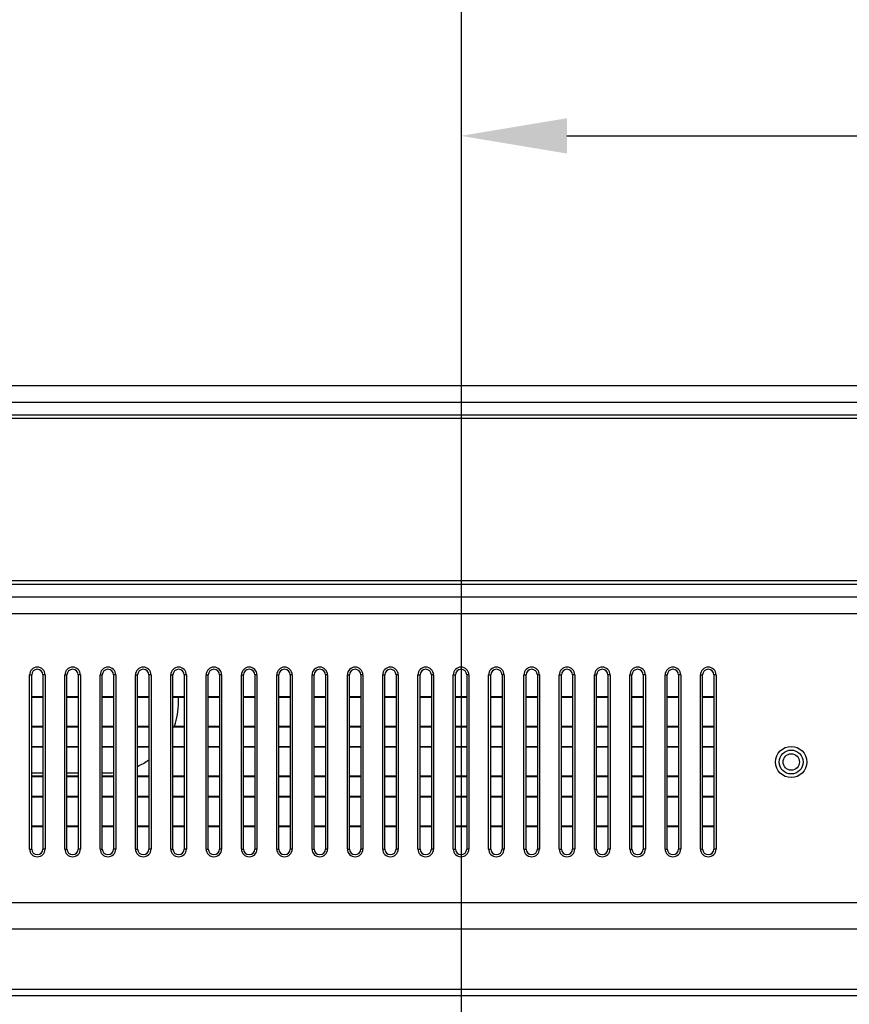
# Model space of a CAD drawing. Header units: millimetres. Extents: x -9020 to -2602, y 1105 to 6065.
# Tile 10 of 80: x -7272 to -7155, y 2675 to 2815. Entities that reach past the tile are written whole.
import ezdxf

# ---------------------------------------------------------------- set-up
doc = ezdxf.new("R2010")
doc.units = ezdxf.units.MM
doc.header["$LTSCALE"] = 65.395
doc.header["$PDSIZE"] = 0.05
doc.layers.get('0').update_dxf_attribs({"linetype": 'CONTINUOUS'})
doc.layers.get('Defpoints').update_dxf_attribs({"linetype": 'CONTINUOUS'})
doc.styles.get("Standard").update_dxf_attribs({"font": 'GOTHIC.TTF', "width": 0.5})
doc.dimstyles.new('ISO-25', dxfattribs={"dimtxt": 2.5, "dimasz": 2.5, "dimexe": 1.25, "dimexo": 0.625, "dimtad": 1, "dimtxsty": 'STANDARD', "dimcen": 2.5, "dimadec": 0, "dimazin": 0, "dimtfac": 1, "dimtmove": 0, "dimatfit": 3, "dimfxl": 1, "dimarcsym": 0})

# ---------------------------------------------------------------- blocks, each defined once
blk = doc.blocks.new('*D11')
at = {"color": 3, "lineweight": -2}
for p, q in [((-7637.35, 2838.63), (-7637.35, 2502.45)), ((-7209.98, 2838.63), (-7209.98, 2502.45)), ((-7224.98, 2503.7), (-7622.35, 2503.7))]:
    blk.add_line(p, q, dxfattribs=at)
at = {"color": 3}
for points in [[(-7622.35, 2506.2), (-7622.35, 2501.2), (-7637.35, 2503.7)], [(-7224.98, 2501.2), (-7224.98, 2506.2), (-7209.98, 2503.7)]]:
    blk.add_solid(points, dxfattribs=at)
at = {"layer": 'Defpoints', "color": 0}
for p in [(-7637.35, 2839.25), (-7209.98, 2839.25), (-7637.35, 2503.7)]:
    blk.add_point(p, dxfattribs=at)
at = {"color": 2, "insert": (-7423.66, 2521.66), "char_height": 20, "attachment_point": 5}
blk.add_mtext('427 [16,826]', dxfattribs=at)
blk = doc.blocks.new('*D12')
at = {"color": 3, "lineweight": -2}
for p, q in [((-7210.6, 2839.25), (-7738.66, 2839.25)), ((-7737.41, 2824.25), (-7737.41, 2637.48)), ((-7210.6, 2622.48), (-7738.66, 2622.48))]:
    blk.add_line(p, q, dxfattribs=at)
at = {"color": 3}
for points in [[(-7734.91, 2824.25), (-7739.91, 2824.25), (-7737.41, 2839.25)], [(-7739.91, 2637.48), (-7734.91, 2637.48), (-7737.41, 2622.48)]]:
    blk.add_solid(points, dxfattribs=at)
at = {"layer": 'Defpoints', "color": 0}
for p in [(-7209.98, 2839.25), (-7737.41, 2622.48), (-7209.98, 2622.48)]:
    blk.add_point(p, dxfattribs=at)
at = {"color": 2, "insert": (-7755.37, 2730.87), "char_height": 20, "attachment_point": 5, "rotation": 90}
blk.add_mtext('217 [8,534]', dxfattribs=at)
blk = doc.blocks.new('*D4')
at = {"color": 3, "lineweight": -2}
for p, q in [((-7209.98, 2838.63), (-7209.98, 2797.06)), ((-6609.6, 2838.63), (-6609.6, 2797.06)), ((-7194.98, 2798.31), (-6624.6, 2798.31))]:
    blk.add_line(p, q, dxfattribs=at)
at = {"color": 3}
for points in [[(-7194.98, 2800.81), (-7194.98, 2795.81), (-7209.98, 2798.31)], [(-6624.6, 2795.81), (-6624.6, 2800.81), (-6609.6, 2798.31)]]:
    blk.add_solid(points, dxfattribs=at)
at = {"layer": 'Defpoints', "color": 0}
for p in [(-7209.98, 2839.25), (-6609.6, 2839.25), (-6609.6, 2798.31)]:
    blk.add_point(p, dxfattribs=at)
at = {"color": 2, "insert": (-6909.79, 2816.27), "char_height": 20, "attachment_point": 5}
blk.add_mtext('600 [23,637]', dxfattribs=at)
blk = doc.blocks.new('*D14')
at = {"color": 3, "lineweight": -2}
for p, q in [((-7637.35, 2811.59), (-7637.35, 2459.59)), ((-6424.31, 2811.59), (-6424.31, 2459.59)), ((-6439.31, 2460.84), (-7622.35, 2460.84))]:
    blk.add_line(p, q, dxfattribs=at)
at = {"color": 3}
for points in [[(-7622.35, 2463.34), (-7622.35, 2458.34), (-7637.35, 2460.84)], [(-6439.31, 2458.34), (-6439.31, 2463.34), (-6424.31, 2460.84)]]:
    blk.add_solid(points, dxfattribs=at)
at = {"layer": 'Defpoints', "color": 0}
for p in [(-7637.35, 2812.21), (-6424.31, 2812.21), (-7637.35, 2460.84)]:
    blk.add_point(p, dxfattribs=at)
at = {"color": 2, "insert": (-7030.83, 2478.8), "char_height": 20, "attachment_point": 5}
blk.add_mtext('1213 [47,758]', dxfattribs=at)
blk = doc.blocks.new('*D15')
at = {"color": 3, "lineweight": -2}
for p, q in [((-6472.32, 2852.35), (-7894.01, 2852.35)), ((-7892.76, 2837.35), (-7892.76, 2637.48)), ((-6472.32, 2622.48), (-7894.01, 2622.48))]:
    blk.add_line(p, q, dxfattribs=at)
at = {"color": 3}
for points in [[(-7890.26, 2837.35), (-7895.26, 2837.35), (-7892.76, 2852.35)], [(-7895.26, 2637.48), (-7890.26, 2637.48), (-7892.76, 2622.48)]]:
    blk.add_solid(points, dxfattribs=at)
at = {"layer": 'Defpoints', "color": 0}
for p in [(-6471.7, 2852.35), (-7892.76, 2622.48), (-6471.7, 2622.48)]:
    blk.add_point(p, dxfattribs=at)
at = {"color": 2, "insert": (-7910.72, 2737.42), "char_height": 20, "attachment_point": 5, "rotation": 90}
blk.add_mtext('230 [9,050]', dxfattribs=at)
blk = doc.blocks.new('*D16')
at = {"color": 3, "lineweight": -2}
for p, q in [((-7637.35, 3096.73), (-7637.35, 2411.46)), ((-6390.78, 3096.73), (-6390.78, 2411.46)), ((-6405.78, 2412.71), (-7622.35, 2412.71))]:
    blk.add_line(p, q, dxfattribs=at)
at = {"color": 3}
for points in [[(-7622.35, 2415.21), (-7622.35, 2410.21), (-7637.35, 2412.71)], [(-6405.78, 2410.21), (-6405.78, 2415.21), (-6390.78, 2412.71)]]:
    blk.add_solid(points, dxfattribs=at)
at = {"layer": 'Defpoints', "color": 0}
for p in [(-7637.35, 3097.35), (-6390.78, 3097.35), (-7637.35, 2412.71)]:
    blk.add_point(p, dxfattribs=at)
at = {"color": 2, "insert": (-7014.06, 2430.67), "char_height": 20, "attachment_point": 5}
blk.add_mtext('1247 [49,078]', dxfattribs=at)
blk = doc.blocks.new('*D17')
at = {"color": 3, "lineweight": -2}
for p, q in [((-6463.8, 3204.35), (-7949.19, 3204.35)), ((-7947.94, 3189.35), (-7947.94, 2637.48)), ((-6463.8, 2622.48), (-7949.19, 2622.48))]:
    blk.add_line(p, q, dxfattribs=at)
at = {"color": 3}
for points in [[(-7945.44, 3189.35), (-7950.44, 3189.35), (-7947.94, 3204.35)], [(-7950.44, 2637.48), (-7945.44, 2637.48), (-7947.94, 2622.48)]]:
    blk.add_solid(points, dxfattribs=at)
at = {"layer": 'Defpoints', "color": 0}
for p in [(-6463.18, 3204.35), (-7947.94, 2622.48), (-6463.18, 2622.48)]:
    blk.add_point(p, dxfattribs=at)
at = {"color": 2, "insert": (-7965.9, 2913.42), "char_height": 20, "attachment_point": 5, "rotation": 90}
blk.add_mtext('582 [22,908]', dxfattribs=at)

msp = doc.modelspace()

# ---------------------------------------------------------------- linework, layer by layer
at = {"color": 7, "linetype": 'Continuous'}
for p, q in [((-7359.65, 2762.95), (-6514.33, 2762.95)), ((-7357.19, 2760.6), (-6522.03, 2760.6)), ((-6509.37, 2758.3), (-7360.88, 2758.3)), ((-6522.03, 2758.77), (-7358.07, 2758.77)), ((-6509.37, 2735.3), (-7360.88, 2735.3)), ((-7358.07, 2734.83), (-6522.03, 2734.83)), ((-6522.03, 2733), (-7357.19, 2733)), ((-6514.33, 2730.65), (-7359.65, 2730.65)), ((-7271.08, 2697.33), (-7271.08, 2721.98)), ((-7271.08, 2721.98), (-7270.78, 2721.98)), ((-7270.78, 2697.33), (-7270.78, 2721.98)), ((-7269.18, 2721.98), (-7269.18, 2697.33)), ((-7268.88, 2721.98), (-7269.18, 2721.98)), ((-7268.88, 2721.98), (-7268.88, 2697.33)), ((-7266.08, 2697.33), (-7266.08, 2721.98)), ((-7266.08, 2721.98), (-7265.78, 2721.98)), ((-7265.78, 2697.33), (-7265.78, 2721.98)), ((-7264.18, 2721.98), (-7264.18, 2697.33)), ((-7263.88, 2721.98), (-7264.18, 2721.98)), ((-7263.88, 2721.98), (-7263.88, 2697.33)), ((-7261.08, 2697.33), (-7261.08, 2721.98)), ((-7261.08, 2721.98), (-7260.78, 2721.98)), ((-7260.78, 2697.33), (-7260.78, 2721.98)), ((-7259.18, 2721.98), (-7259.18, 2697.33)), ((-7258.88, 2721.98), (-7259.18, 2721.98)), ((-7258.88, 2721.98), (-7258.88, 2697.33)), ((-7256.08, 2697.33), (-7256.08, 2721.98)), ((-7256.08, 2721.98), (-7255.78, 2721.98)), ((-7255.78, 2697.33), (-7255.78, 2721.98)), ((-7254.18, 2721.98), (-7254.18, 2697.33)), ((-7253.88, 2721.98), (-7254.18, 2721.98)), ((-7253.88, 2721.98), (-7253.88, 2697.33)), ((-7251.08, 2697.33), (-7251.08, 2721.98)), ((-7251.08, 2721.98), (-7250.78, 2721.98)), ((-7250.78, 2697.33), (-7250.78, 2721.98)), ((-7249.18, 2721.98), (-7249.18, 2697.33)), ((-7248.88, 2721.98), (-7249.18, 2721.98)), ((-7248.88, 2721.98), (-7248.88, 2697.33)), ((-7246.08, 2697.33), (-7246.08, 2721.98)), ((-7246.08, 2721.98), (-7245.78, 2721.98)), ((-7245.78, 2697.33), (-7245.78, 2721.98)), ((-7244.18, 2721.98), (-7244.18, 2697.33)), ((-7243.88, 2721.98), (-7244.18, 2721.98)), ((-7243.88, 2721.98), (-7243.88, 2697.33)), ((-7241.08, 2697.33), (-7241.08, 2721.98)), ((-7241.08, 2721.98), (-7240.78, 2721.98)), ((-7240.78, 2697.33), (-7240.78, 2721.98)), ((-7239.18, 2721.98), (-7239.18, 2697.33)), ((-7238.88, 2721.98), (-7239.18, 2721.98)), ((-7238.88, 2721.98), (-7238.88, 2697.33)), ((-7236.08, 2697.33), (-7236.08, 2721.98)), ((-7236.08, 2721.98), (-7235.78, 2721.98)), ((-7235.78, 2697.33), (-7235.78, 2721.98)), ((-7234.18, 2721.98), (-7234.18, 2697.33)), ((-7233.88, 2721.98), (-7234.18, 2721.98)), ((-7233.88, 2721.98), (-7233.88, 2697.33)), ((-7231.08, 2697.33), (-7231.08, 2721.98)), ((-7231.08, 2721.98), (-7230.78, 2721.98)), ((-7230.78, 2697.33), (-7230.78, 2721.98)), ((-7229.18, 2721.98), (-7229.18, 2697.33)), ((-7228.88, 2721.98), (-7229.18, 2721.98)), ((-7228.88, 2721.98), (-7228.88, 2697.33)), ((-7226.08, 2697.33), (-7226.08, 2721.98)), ((-7226.08, 2721.98), (-7225.78, 2721.98)), ((-7225.78, 2697.33), (-7225.78, 2721.98)), ((-7224.18, 2721.98), (-7224.18, 2697.33)), ((-7223.88, 2721.98), (-7224.18, 2721.98)), ((-7223.88, 2721.98), (-7223.88, 2697.33)), ((-7221.08, 2697.33), (-7221.08, 2721.98)), ((-7221.08, 2721.98), (-7220.78, 2721.98)), ((-7220.78, 2697.33), (-7220.78, 2721.98)), ((-7219.18, 2721.98), (-7219.18, 2697.33)), ((-7218.88, 2721.98), (-7219.18, 2721.98)), ((-7218.88, 2721.98), (-7218.88, 2697.33)), ((-7216.08, 2697.33), (-7216.08, 2721.98)), ((-7216.08, 2721.98), (-7215.78, 2721.98)), ((-7215.78, 2697.33), (-7215.78, 2721.98)), ((-7214.18, 2721.98), (-7214.18, 2697.33)), ((-7213.88, 2721.98), (-7214.18, 2721.98)), ((-7213.88, 2721.98), (-7213.88, 2697.33)), ((-7211.08, 2697.33), (-7211.08, 2721.98)), ((-7211.08, 2721.98), (-7210.78, 2721.98)), ((-7210.78, 2697.33), (-7210.78, 2721.98)), ((-7209.18, 2721.98), (-7209.18, 2697.33)), ((-7208.88, 2721.98), (-7209.18, 2721.98)), ((-7208.88, 2721.98), (-7208.88, 2697.33)), ((-7206.08, 2697.33), (-7206.08, 2721.98)), ((-7206.08, 2721.98), (-7205.78, 2721.98)), ((-7205.78, 2697.33), (-7205.78, 2721.98)), ((-7204.18, 2721.98), (-7204.18, 2697.33)), ((-7203.88, 2721.98), (-7204.18, 2721.98)), ((-7203.88, 2721.98), (-7203.88, 2697.33)), ((-7201.08, 2697.33), (-7201.08, 2721.98)), ((-7201.08, 2721.98), (-7200.78, 2721.98)), ((-7200.78, 2697.33), (-7200.78, 2721.98)), ((-7199.18, 2721.98), (-7199.18, 2697.33)), ((-7198.88, 2721.98), (-7199.18, 2721.98)), ((-7198.88, 2721.98), (-7198.88, 2697.33)), ((-7196.08, 2697.33), (-7196.08, 2721.98)), ((-7196.08, 2721.98), (-7195.78, 2721.98)), ((-7195.78, 2697.33), (-7195.78, 2721.98)), ((-7194.18, 2721.98), (-7194.18, 2697.33)), ((-7193.88, 2721.98), (-7194.18, 2721.98)), ((-7193.88, 2721.98), (-7193.88, 2697.33)), ((-7191.08, 2697.33), (-7191.08, 2721.98)), ((-7191.08, 2721.98), (-7190.78, 2721.98)), ((-7190.78, 2697.33), (-7190.78, 2721.98)), ((-7189.18, 2721.98), (-7189.18, 2697.33)), ((-7188.88, 2721.98), (-7189.18, 2721.98)), ((-7188.88, 2721.98), (-7188.88, 2697.33)), ((-7186.08, 2697.33), (-7186.08, 2721.98)), ((-7186.08, 2721.98), (-7185.78, 2721.98)), ((-7185.78, 2697.33), (-7185.78, 2721.98)), ((-7184.18, 2721.98), (-7184.18, 2697.33)), ((-7183.88, 2721.98), (-7184.18, 2721.98)), ((-7183.88, 2721.98), (-7183.88, 2697.33)), ((-7181.08, 2721.98), (-7180.78, 2721.98)), ((-7181.08, 2697.33), (-7181.08, 2721.98)), ((-7180.78, 2697.33), (-7180.78, 2721.98)), ((-7178.88, 2721.98), (-7179.18, 2721.98)), ((-7179.18, 2721.98), (-7179.18, 2697.33)), ((-7178.88, 2721.98), (-7178.88, 2697.33)), ((-7176.08, 2721.98), (-7175.78, 2721.98)), ((-7176.08, 2697.33), (-7176.08, 2721.98)), ((-7175.78, 2697.33), (-7175.78, 2721.98)), ((-7173.88, 2721.98), (-7174.18, 2721.98)), ((-7174.18, 2721.98), (-7174.18, 2697.33)), ((-7173.88, 2721.98), (-7173.88, 2697.33)), ((-7269.18, 2718.86), (-7270.78, 2718.86)), ((-7269.18, 2718.78), (-7270.78, 2718.78)), ((-7264.18, 2718.86), (-7265.78, 2718.86)), ((-7264.18, 2718.78), (-7265.78, 2718.78)), ((-7259.18, 2718.86), (-7260.78, 2718.86)), ((-7259.18, 2718.78), (-7260.78, 2718.78)), ((-7254.18, 2718.86), (-7255.78, 2718.86)), ((-7254.18, 2718.78), (-7255.78, 2718.78)), ((-7249.18, 2718.86), (-7250.78, 2718.86)), ((-7249.18, 2718.78), (-7250.78, 2718.78)), ((-7249.98, 2718.11), (-7249.98, 2718.78)), ((-7244.18, 2718.86), (-7245.78, 2718.86)), ((-7244.18, 2718.78), (-7245.78, 2718.78)), ((-7239.18, 2718.86), (-7240.78, 2718.86)), ((-7239.18, 2718.78), (-7240.78, 2718.78)), ((-7234.18, 2718.86), (-7235.78, 2718.86)), ((-7234.18, 2718.78), (-7235.78, 2718.78)), ((-7229.18, 2718.86), (-7230.78, 2718.86)), ((-7229.18, 2718.78), (-7230.78, 2718.78)), ((-7224.18, 2718.86), (-7225.78, 2718.86)), ((-7224.18, 2718.78), (-7225.78, 2718.78)), ((-7219.18, 2718.86), (-7220.78, 2718.86)), ((-7219.18, 2718.78), (-7220.78, 2718.78)), ((-7214.18, 2718.86), (-7215.78, 2718.86)), ((-7214.18, 2718.78), (-7215.78, 2718.78)), ((-7209.18, 2718.86), (-7210.78, 2718.86)), ((-7209.18, 2718.78), (-7210.78, 2718.78)), ((-7204.18, 2718.86), (-7205.78, 2718.86)), ((-7204.18, 2718.78), (-7205.78, 2718.78)), ((-7199.18, 2718.86), (-7200.78, 2718.86)), ((-7199.18, 2718.78), (-7200.78, 2718.78)), ((-7194.18, 2718.86), (-7195.78, 2718.86)), ((-7194.18, 2718.78), (-7195.78, 2718.78)), ((-7189.18, 2718.86), (-7190.78, 2718.86)), ((-7189.18, 2718.78), (-7190.78, 2718.78)), ((-7184.18, 2718.86), (-7185.78, 2718.86)), ((-7184.18, 2718.78), (-7185.78, 2718.78)), ((-7179.18, 2718.86), (-7180.78, 2718.86)), ((-7179.18, 2718.78), (-7180.78, 2718.78)), ((-7174.18, 2718.86), (-7175.78, 2718.86)), ((-7174.18, 2718.78), (-7175.78, 2718.78)), ((-7270.78, 2714.73), (-7269.18, 2714.73)), ((-7270.78, 2714.64), (-7269.18, 2714.64)), ((-7265.78, 2714.73), (-7264.18, 2714.73)), ((-7265.78, 2714.64), (-7264.18, 2714.64)), ((-7260.78, 2714.73), (-7259.18, 2714.73)), ((-7260.78, 2714.64), (-7259.18, 2714.64)), ((-7255.78, 2714.73), (-7254.18, 2714.73)), ((-7255.78, 2714.64), (-7254.18, 2714.64)), ((-7250.78, 2714.73), (-7249.18, 2714.73)), ((-7250.78, 2714.64), (-7249.18, 2714.64)), ((-7245.78, 2714.73), (-7244.18, 2714.73)), ((-7245.78, 2714.64), (-7244.18, 2714.64)), ((-7240.78, 2714.73), (-7239.18, 2714.73)), ((-7240.78, 2714.64), (-7239.18, 2714.64)), ((-7235.78, 2714.73), (-7234.18, 2714.73)), ((-7235.78, 2714.64), (-7234.18, 2714.64)), ((-7230.78, 2714.73), (-7229.18, 2714.73)), ((-7230.78, 2714.64), (-7229.18, 2714.64)), ((-7225.78, 2714.73), (-7224.18, 2714.73)), ((-7225.78, 2714.64), (-7224.18, 2714.64)), ((-7220.78, 2714.73), (-7219.18, 2714.73)), ((-7220.78, 2714.64), (-7219.18, 2714.64)), ((-7215.78, 2714.73), (-7214.18, 2714.73)), ((-7215.78, 2714.64), (-7214.18, 2714.64)), ((-7210.78, 2714.73), (-7209.18, 2714.73)), ((-7210.78, 2714.64), (-7209.18, 2714.64)), ((-7205.78, 2714.73), (-7204.18, 2714.73)), ((-7205.78, 2714.64), (-7204.18, 2714.64)), ((-7200.78, 2714.73), (-7199.18, 2714.73)), ((-7200.78, 2714.64), (-7199.18, 2714.64)), ((-7195.78, 2714.73), (-7194.18, 2714.73)), ((-7195.78, 2714.64), (-7194.18, 2714.64)), ((-7190.78, 2714.73), (-7189.18, 2714.73)), ((-7190.78, 2714.64), (-7189.18, 2714.64)), ((-7185.78, 2714.73), (-7184.18, 2714.73)), ((-7185.78, 2714.64), (-7184.18, 2714.64)), ((-7180.78, 2714.73), (-7179.18, 2714.73)), ((-7180.78, 2714.64), (-7179.18, 2714.64)), ((-7175.78, 2714.73), (-7174.18, 2714.73)), ((-7175.78, 2714.64), (-7174.18, 2714.64)), ((-7269.18, 2711.81), (-7270.78, 2711.81)), ((-7264.18, 2711.81), (-7265.78, 2711.81)), ((-7259.18, 2711.81), (-7260.78, 2711.81)), ((-7254.18, 2711.81), (-7255.78, 2711.81)), ((-7249.18, 2711.81), (-7250.78, 2711.81)), ((-7244.18, 2711.81), (-7245.78, 2711.81)), ((-7239.18, 2711.81), (-7240.78, 2711.81)), ((-7234.18, 2711.81), (-7235.78, 2711.81)), ((-7229.18, 2711.81), (-7230.78, 2711.81)), ((-7224.18, 2711.81), (-7225.78, 2711.81)), ((-7219.18, 2711.81), (-7220.78, 2711.81)), ((-7214.18, 2711.81), (-7215.78, 2711.81)), ((-7209.18, 2711.81), (-7210.78, 2711.81)), ((-7204.18, 2711.81), (-7205.78, 2711.81)), ((-7199.18, 2711.81), (-7200.78, 2711.81)), ((-7194.18, 2711.81), (-7195.78, 2711.81)), ((-7189.18, 2711.81), (-7190.78, 2711.81)), ((-7184.18, 2711.81), (-7185.78, 2711.81)), ((-7179.18, 2711.81), (-7180.78, 2711.81)), ((-7174.18, 2711.81), (-7175.78, 2711.81)), ((-7269.18, 2711.73), (-7270.78, 2711.73)), ((-7264.18, 2711.73), (-7265.78, 2711.73)), ((-7259.18, 2711.73), (-7260.78, 2711.73)), ((-7254.18, 2711.73), (-7255.78, 2711.73)), ((-7249.18, 2711.73), (-7250.78, 2711.73)), ((-7244.18, 2711.73), (-7245.78, 2711.73)), ((-7239.18, 2711.73), (-7240.78, 2711.73)), ((-7234.18, 2711.73), (-7235.78, 2711.73)), ((-7229.18, 2711.73), (-7230.78, 2711.73)), ((-7224.18, 2711.73), (-7225.78, 2711.73)), ((-7219.18, 2711.73), (-7220.78, 2711.73)), ((-7214.18, 2711.73), (-7215.78, 2711.73)), ((-7209.18, 2711.73), (-7210.78, 2711.73)), ((-7204.18, 2711.73), (-7205.78, 2711.73)), ((-7199.18, 2711.73), (-7200.78, 2711.73)), ((-7194.18, 2711.73), (-7195.78, 2711.73)), ((-7189.18, 2711.73), (-7190.78, 2711.73)), ((-7184.18, 2711.73), (-7185.78, 2711.73)), ((-7179.18, 2711.73), (-7180.78, 2711.73)), ((-7174.18, 2711.73), (-7175.78, 2711.73)), ((-7270.78, 2708.11), (-7269.18, 2708.11)), ((-7270.78, 2707.68), (-7269.18, 2707.68)), ((-7265.78, 2708.11), (-7264.18, 2708.11)), ((-7265.78, 2707.68), (-7264.18, 2707.68)), ((-7260.78, 2708.11), (-7259.98, 2708.11)), ((-7260.78, 2707.68), (-7259.18, 2707.68)), ((-7255.78, 2707.68), (-7254.18, 2707.68)), ((-7250.78, 2707.68), (-7249.18, 2707.68)), ((-7245.78, 2707.68), (-7244.18, 2707.68)), ((-7240.78, 2707.68), (-7239.18, 2707.68)), ((-7235.78, 2707.68), (-7234.18, 2707.68)), ((-7230.78, 2707.68), (-7229.18, 2707.68)), ((-7225.78, 2707.68), (-7224.18, 2707.68)), ((-7220.78, 2707.68), (-7219.18, 2707.68)), ((-7215.78, 2707.68), (-7214.18, 2707.68)), ((-7210.78, 2707.68), (-7209.18, 2707.68)), ((-7205.78, 2707.68), (-7204.18, 2707.68)), ((-7200.78, 2707.68), (-7199.18, 2707.68)), ((-7195.78, 2707.68), (-7194.18, 2707.68)), ((-7190.78, 2707.68), (-7189.18, 2707.68)), ((-7185.78, 2707.68), (-7184.18, 2707.68)), ((-7180.78, 2707.68), (-7179.18, 2707.68)), ((-7175.78, 2707.68), (-7174.18, 2707.68)), ((-7270.78, 2707.59), (-7269.18, 2707.59)), ((-7265.78, 2707.59), (-7264.18, 2707.59)), ((-7260.78, 2707.59), (-7259.18, 2707.59)), ((-7255.78, 2707.59), (-7254.18, 2707.59)), ((-7250.78, 2707.59), (-7249.18, 2707.59)), ((-7245.78, 2707.59), (-7244.18, 2707.59)), ((-7240.78, 2707.59), (-7239.18, 2707.59)), ((-7235.78, 2707.59), (-7234.18, 2707.59)), ((-7230.78, 2707.59), (-7229.18, 2707.59)), ((-7225.78, 2707.59), (-7224.18, 2707.59)), ((-7220.78, 2707.59), (-7219.18, 2707.59)), ((-7215.78, 2707.59), (-7214.18, 2707.59)), ((-7210.78, 2707.59), (-7209.18, 2707.59)), ((-7205.78, 2707.59), (-7204.18, 2707.59)), ((-7200.78, 2707.59), (-7199.18, 2707.59)), ((-7195.78, 2707.59), (-7194.18, 2707.59)), ((-7190.78, 2707.59), (-7189.18, 2707.59)), ((-7185.78, 2707.59), (-7184.18, 2707.59)), ((-7180.78, 2707.59), (-7179.18, 2707.59)), ((-7175.78, 2707.59), (-7174.18, 2707.59)), ((-7269.18, 2704.76), (-7270.78, 2704.76)), ((-7269.18, 2704.68), (-7270.78, 2704.68)), ((-7264.18, 2704.76), (-7265.78, 2704.76)), ((-7264.18, 2704.68), (-7265.78, 2704.68)), ((-7259.18, 2704.76), (-7260.78, 2704.76)), ((-7259.18, 2704.68), (-7260.78, 2704.68)), ((-7254.18, 2704.76), (-7255.78, 2704.76)), ((-7254.18, 2704.68), (-7255.78, 2704.68)), ((-7249.18, 2704.76), (-7250.78, 2704.76)), ((-7249.18, 2704.68), (-7250.78, 2704.68)), ((-7244.18, 2704.76), (-7245.78, 2704.76)), ((-7244.18, 2704.68), (-7245.78, 2704.68)), ((-7239.18, 2704.76), (-7240.78, 2704.76)), ((-7239.18, 2704.68), (-7240.78, 2704.68)), ((-7234.18, 2704.76), (-7235.78, 2704.76)), ((-7234.18, 2704.68), (-7235.78, 2704.68)), ((-7229.18, 2704.76), (-7230.78, 2704.76)), ((-7229.18, 2704.68), (-7230.78, 2704.68)), ((-7224.18, 2704.76), (-7225.78, 2704.76)), ((-7224.18, 2704.68), (-7225.78, 2704.68)), ((-7219.18, 2704.76), (-7220.78, 2704.76)), ((-7219.18, 2704.68), (-7220.78, 2704.68)), ((-7214.18, 2704.76), (-7215.78, 2704.76)), ((-7214.18, 2704.68), (-7215.78, 2704.68)), ((-7209.18, 2704.76), (-7210.78, 2704.76)), ((-7209.18, 2704.68), (-7210.78, 2704.68)), ((-7204.18, 2704.76), (-7205.78, 2704.76)), ((-7204.18, 2704.68), (-7205.78, 2704.68)), ((-7199.18, 2704.76), (-7200.78, 2704.76)), ((-7199.18, 2704.68), (-7200.78, 2704.68)), ((-7194.18, 2704.76), (-7195.78, 2704.76)), ((-7194.18, 2704.68), (-7195.78, 2704.68)), ((-7189.18, 2704.76), (-7190.78, 2704.76)), ((-7189.18, 2704.68), (-7190.78, 2704.68)), ((-7184.18, 2704.76), (-7185.78, 2704.76)), ((-7184.18, 2704.68), (-7185.78, 2704.68)), ((-7179.18, 2704.76), (-7180.78, 2704.76)), ((-7179.18, 2704.68), (-7180.78, 2704.68)), ((-7174.18, 2704.76), (-7175.78, 2704.76)), ((-7174.18, 2704.68), (-7175.78, 2704.68)), ((-7270.78, 2700.63), (-7269.18, 2700.63)), ((-7270.78, 2700.54), (-7269.18, 2700.54)), ((-7265.78, 2700.63), (-7264.18, 2700.63)), ((-7265.78, 2700.54), (-7264.18, 2700.54)), ((-7260.78, 2700.63), (-7259.18, 2700.63)), ((-7260.78, 2700.54), (-7259.18, 2700.54)), ((-7255.78, 2700.63), (-7254.18, 2700.63)), ((-7255.78, 2700.54), (-7254.18, 2700.54)), ((-7250.78, 2700.63), (-7249.18, 2700.63)), ((-7250.78, 2700.54), (-7249.18, 2700.54)), ((-7245.78, 2700.63), (-7244.18, 2700.63)), ((-7245.78, 2700.54), (-7244.18, 2700.54)), ((-7240.78, 2700.63), (-7239.18, 2700.63)), ((-7240.78, 2700.54), (-7239.18, 2700.54)), ((-7235.78, 2700.63), (-7234.18, 2700.63)), ((-7235.78, 2700.54), (-7234.18, 2700.54)), ((-7230.78, 2700.63), (-7229.18, 2700.63)), ((-7230.78, 2700.54), (-7229.18, 2700.54)), ((-7225.78, 2700.63), (-7224.18, 2700.63)), ((-7225.78, 2700.54), (-7224.18, 2700.54)), ((-7220.78, 2700.63), (-7219.18, 2700.63)), ((-7220.78, 2700.54), (-7219.18, 2700.54)), ((-7215.78, 2700.63), (-7214.18, 2700.63)), ((-7215.78, 2700.54), (-7214.18, 2700.54)), ((-7210.78, 2700.63), (-7209.18, 2700.63)), ((-7210.78, 2700.54), (-7209.18, 2700.54)), ((-7205.78, 2700.63), (-7204.18, 2700.63)), ((-7205.78, 2700.54), (-7204.18, 2700.54)), ((-7200.78, 2700.63), (-7199.18, 2700.63)), ((-7200.78, 2700.54), (-7199.18, 2700.54)), ((-7195.78, 2700.63), (-7194.18, 2700.63)), ((-7195.78, 2700.54), (-7194.18, 2700.54)), ((-7190.78, 2700.63), (-7189.18, 2700.63)), ((-7190.78, 2700.54), (-7189.18, 2700.54)), ((-7185.78, 2700.63), (-7184.18, 2700.63)), ((-7185.78, 2700.54), (-7184.18, 2700.54)), ((-7180.78, 2700.63), (-7179.18, 2700.63)), ((-7180.78, 2700.54), (-7179.18, 2700.54)), ((-7175.78, 2700.63), (-7174.18, 2700.63)), ((-7175.78, 2700.54), (-7174.18, 2700.54)), ((-7271.08, 2697.33), (-7270.78, 2697.33)), ((-7268.88, 2697.33), (-7269.18, 2697.33)), ((-7266.08, 2697.33), (-7265.78, 2697.33)), ((-7263.88, 2697.33), (-7264.18, 2697.33)), ((-7261.08, 2697.33), (-7260.78, 2697.33)), ((-7258.88, 2697.33), (-7259.18, 2697.33)), ((-7256.08, 2697.33), (-7255.78, 2697.33)), ((-7253.88, 2697.33), (-7254.18, 2697.33)), ((-7251.08, 2697.33), (-7250.78, 2697.33)), ((-7248.88, 2697.33), (-7249.18, 2697.33)), ((-7246.08, 2697.33), (-7245.78, 2697.33)), ((-7243.88, 2697.33), (-7244.18, 2697.33)), ((-7241.08, 2697.33), (-7240.78, 2697.33)), ((-7238.88, 2697.33), (-7239.18, 2697.33)), ((-7236.08, 2697.33), (-7235.78, 2697.33)), ((-7233.88, 2697.33), (-7234.18, 2697.33)), ((-7231.08, 2697.33), (-7230.78, 2697.33)), ((-7228.88, 2697.33), (-7229.18, 2697.33)), ((-7226.08, 2697.33), (-7225.78, 2697.33)), ((-7223.88, 2697.33), (-7224.18, 2697.33)), ((-7221.08, 2697.33), (-7220.78, 2697.33)), ((-7218.88, 2697.33), (-7219.18, 2697.33)), ((-7216.08, 2697.33), (-7215.78, 2697.33)), ((-7213.88, 2697.33), (-7214.18, 2697.33)), ((-7211.08, 2697.33), (-7210.78, 2697.33)), ((-7208.88, 2697.33), (-7209.18, 2697.33)), ((-7206.08, 2697.33), (-7205.78, 2697.33)), ((-7203.88, 2697.33), (-7204.18, 2697.33)), ((-7201.08, 2697.33), (-7200.78, 2697.33)), ((-7198.88, 2697.33), (-7199.18, 2697.33)), ((-7196.08, 2697.33), (-7195.78, 2697.33)), ((-7193.88, 2697.33), (-7194.18, 2697.33)), ((-7191.08, 2697.33), (-7190.78, 2697.33)), ((-7188.88, 2697.33), (-7189.18, 2697.33)), ((-7186.08, 2697.33), (-7185.78, 2697.33)), ((-7183.88, 2697.33), (-7184.18, 2697.33)), ((-7181.08, 2697.33), (-7180.78, 2697.33)), ((-7178.88, 2697.33), (-7179.18, 2697.33)), ((-7176.08, 2697.33), (-7175.78, 2697.33)), ((-7173.88, 2697.33), (-7174.18, 2697.33)), ((-7357.19, 2689.77), (-6510.39, 2689.77)), ((-7357.36, 2686.01), (-6522.03, 2686.01)), ((-7361.58, 2677.49), (-6522.03, 2677.49)), ((-6510.2, 2676.55), (-7365.04, 2676.55))]:
    msp.add_line(p, q, dxfattribs=at)
for radius in [2.21, 1.69, 1.16]:
    msp.add_circle((-7163.23, 2709.65), radius, dxfattribs=at)
for centre, radius, start, end in [((-7269.98, 2721.98), 1.1, 0, 180), ((-7264.98, 2721.98), 1.1, 0, 180), ((-7259.98, 2721.98), 1.1, 0, 180), ((-7254.98, 2721.98), 1.1, 0, 180), ((-7249.98, 2721.98), 1.1, 0, 180), ((-7244.98, 2721.98), 1.1, 0, 180), ((-7239.98, 2721.98), 1.1, 0, 180), ((-7234.98, 2721.98), 1.1, 0, 180), ((-7229.98, 2721.98), 1.1, 0, 180), ((-7224.98, 2721.98), 1.1, 0, 180), ((-7219.98, 2721.98), 1.1, 0, 180), ((-7214.98, 2721.98), 1.1, 0, 180), ((-7209.98, 2721.98), 1.1, 0, 180), ((-7204.98, 2721.98), 1.1, 0, 180), ((-7199.98, 2721.98), 1.1, 0, 180), ((-7194.98, 2721.98), 1.1, 0, 180), ((-7189.98, 2721.98), 1.1, 0, 180), ((-7184.98, 2721.98), 1.1, 0, 180), ((-7179.98, 2721.98), 1.1, 0, 180), ((-7174.98, 2721.98), 1.1, 0, 180), ((-7269.98, 2721.98), 0.8, 0, 180), ((-7264.98, 2721.98), 0.8, 0, 180), ((-7259.98, 2721.98), 0.8, 0, 180), ((-7254.98, 2721.98), 0.8, 0, 180), ((-7249.98, 2721.98), 0.8, 0, 180), ((-7244.98, 2721.98), 0.8, 0, 180), ((-7239.98, 2721.98), 0.8, 0, 180), ((-7234.98, 2721.98), 0.8, 0, 180), ((-7229.98, 2721.98), 0.8, 0, 180), ((-7224.98, 2721.98), 0.8, 0, 180), ((-7219.98, 2721.98), 0.8, 0, 180), ((-7214.98, 2721.98), 0.8, 0, 180), ((-7209.98, 2721.98), 0.8, 0, 180), ((-7204.98, 2721.98), 0.8, 0, 180), ((-7199.98, 2721.98), 0.8, 0, 180), ((-7194.98, 2721.98), 0.8, 0, 180), ((-7189.98, 2721.98), 0.8, 0, 180), ((-7184.98, 2721.98), 0.8, 0, 180), ((-7179.98, 2721.98), 0.8, 0, 180), ((-7174.98, 2721.98), 0.8, 0, 180), ((-7259.98, 2718.11), 10, 340.2117, 0), ((-7259.98, 2718.11), 10, 294.8373, 305.4523), ((-7259.98, 2718.11), 10, 270, 274.5893), ((-7269.98, 2697.33), 1.1, 180, 0), ((-7269.98, 2697.33), 0.8, 180, 0), ((-7264.98, 2697.33), 1.1, 180, 0), ((-7264.98, 2697.33), 0.8, 180, 0), ((-7259.98, 2697.33), 1.1, 180, 0), ((-7259.98, 2697.33), 0.8, 180, 0), ((-7254.98, 2697.33), 1.1, 180, 0), ((-7254.98, 2697.33), 0.8, 180, 0), ((-7249.98, 2697.33), 1.1, 180, 0), ((-7249.98, 2697.33), 0.8, 180, 0), ((-7244.98, 2697.33), 1.1, 180, 0), ((-7244.98, 2697.33), 0.8, 180, 0), ((-7239.98, 2697.33), 1.1, 180, 0), ((-7239.98, 2697.33), 0.8, 180, 0), ((-7234.98, 2697.33), 1.1, 180, 0), ((-7234.98, 2697.33), 0.8, 180, 0), ((-7229.98, 2697.33), 1.1, 180, 0), ((-7229.98, 2697.33), 0.8, 180, 0), ((-7224.98, 2697.33), 1.1, 180, 0), ((-7224.98, 2697.33), 0.8, 180, 0), ((-7219.98, 2697.33), 1.1, 180, 0), ((-7219.98, 2697.33), 0.8, 180, 0), ((-7214.98, 2697.33), 1.1, 180, 0), ((-7214.98, 2697.33), 0.8, 180, 0), ((-7209.98, 2697.33), 1.1, 180, 0), ((-7209.98, 2697.33), 0.8, 180, 0), ((-7204.98, 2697.33), 1.1, 180, 0), ((-7204.98, 2697.33), 0.8, 180, 0), ((-7199.98, 2697.33), 1.1, 180, 0), ((-7199.98, 2697.33), 0.8, 180, 0), ((-7194.98, 2697.33), 1.1, 180, 0), ((-7194.98, 2697.33), 0.8, 180, 0), ((-7189.98, 2697.33), 1.1, 180, 0), ((-7189.98, 2697.33), 0.8, 180, 0), ((-7184.98, 2697.33), 1.1, 180, 0), ((-7184.98, 2697.33), 0.8, 180, 0), ((-7179.98, 2697.33), 1.1, 180, 0), ((-7179.98, 2697.33), 0.8, 180, 0), ((-7174.98, 2697.33), 1.1, 180, 0), ((-7174.98, 2697.33), 0.8, 180, 0)]:
    msp.add_arc(centre, radius, start, end, dxfattribs=at)

# ---------------------------------------------------------------- dimensions: what is measured, and where the dimension line sits
for base, p1, p2, picture, middle in [((-7947.94, 2622.48), (-6463.18, 3204.35), (-6463.18, 2622.48), '*D17', (-7965.9, 2913.42)), ((-7892.76, 2622.48), (-6471.7, 2852.35), (-6471.7, 2622.48), '*D15', (-7910.72, 2737.42))]:
    dim = msp.add_linear_dim(base=base, p1=p1, p2=p2, angle=90, dimstyle='ISO-25', override={"dimtxt": 20, "dimasz": 15, "dimgap": 5, "dimdec": 0, "dimclrd": 3, "dimclre": 3, "dimclrt": 2, "dimadec": 1, "dimtp": 0.3, "dimtm": 0.3, "dimtofl": 0})
    dim.commit()
    dim.dimension.update_dxf_attribs({"geometry": picture, "text_midpoint": middle})
for base, p1, p2, picture, middle in [((-7637.35, 2412.71), (-6390.78, 3097.35), (-7637.35, 3097.35), '*D16', (-7014.06, 2430.67)), ((-7637.35, 2503.7), (-7209.98, 2839.25), (-7637.35, 2839.25), '*D11', (-7423.66, 2521.66)), ((-7637.35, 2460.84), (-6424.31, 2812.21), (-7637.35, 2812.21), '*D14', (-7030.83, 2478.8))]:
    dim = msp.add_linear_dim(base=base, p1=p1, p2=p2, dimstyle='ISO-25', override={"dimtxt": 20, "dimasz": 15, "dimgap": 5, "dimdec": 0, "dimclrd": 3, "dimclre": 3, "dimclrt": 2, "dimadec": 1, "dimtp": 0.3, "dimtm": 0.3, "dimtofl": 0})
    dim.commit()
    dim.dimension.update_dxf_attribs({"geometry": picture, "text_midpoint": middle})
dim = msp.add_linear_dim(base=(-6609.6, 2798.31), p1=(-7209.98, 2839.25), p2=(-6609.6, 2839.25), dimstyle='ISO-25', override={"dimtxt": 20, "dimasz": 15, "dimgap": 5, "dimdec": 0, "dimclrd": 3, "dimclre": 3, "dimclrt": 2, "dimadec": 1, "dimtp": 0.3, "dimtm": 0.3, "dimtofl": 0})
dim.commit()
dim.dimension.update_dxf_attribs({"geometry": '*D4', "text_midpoint": (-6909.79, 2798.31), "dimtype": 160})
dim = msp.add_linear_dim(base=(-7737.41, 2622.48), p1=(-7209.98, 2839.25), p2=(-7209.98, 2622.48), angle=90, dimstyle='ISO-25', override={"dimtxt": 20, "dimasz": 15, "dimgap": 5, "dimdec": 0, "dimclrd": 3, "dimclre": 3, "dimclrt": 2, "dimadec": 1, "dimtp": 0.3, "dimtm": 0.3, "dimtofl": 0})
dim.commit()
dim.dimension.update_dxf_attribs({"geometry": '*D12', "text_midpoint": (-7737.41, 2730.87), "dimtype": 160})

doc.saveas('drawing.dxf')
